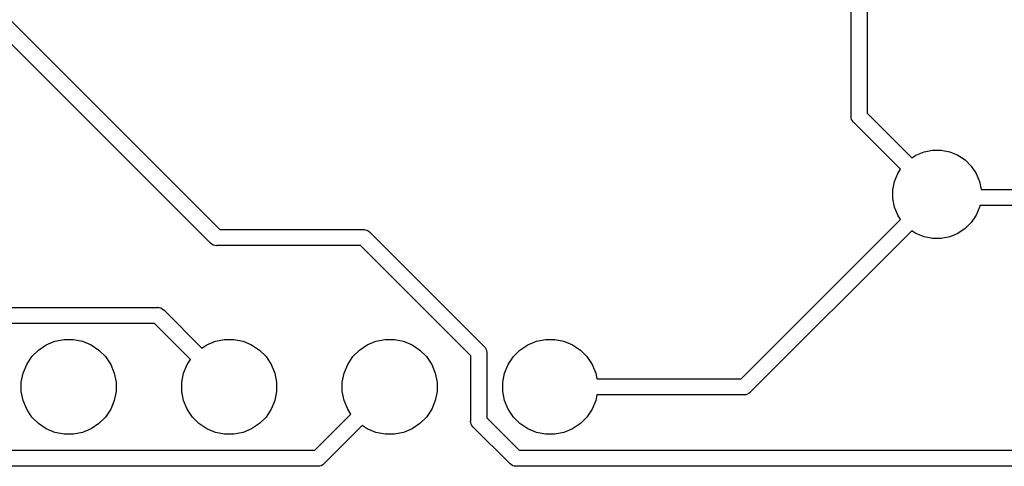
# Model space of a CAD drawing. Extents: x 1.14 to 3.55, y -2.64 to -1.26.
# Tile 2 of 15: x 1.73 to 2.34, y -2.59 to -2.31. Entities that reach past the tile are written whole.
import ezdxf

# ---------------------------------------------------------------- set-up
doc = ezdxf.new("R2010")
doc.units = 0
doc.header["$MEASUREMENT"] = 0
doc.layers.add('BLACK', color=7, linetype='CONTINUOUS')

msp = doc.modelspace()

# ---------------------------------------------------------------- linework, layer by layer
at = {"layer": 'BLACK', "linetype": 'CONTINUOUS'}
for p, q in [((2.2495, -2.37026), (2.2495, -2.10058)), ((2.2595, -2.09875), (2.2595, -2.36843)), ((1.6437, -2.22863), (1.85607, -2.441)), ((1.85029, -2.44936), (1.63663, -2.2357)), ((2.24948, -2.3705), (2.2495, -2.37026)), ((2.24951, -2.37083), (2.24948, -2.3705)), ((2.24958, -2.37148), (2.24951, -2.37083)), ((2.24986, -2.37243), (2.24958, -2.37148)), ((2.25033, -2.3733), (2.24986, -2.37243)), ((2.25095, -2.37406), (2.25033, -2.3733)), ((2.25114, -2.37421), (2.25095, -2.37406)), ((2.2803, -2.40337), (2.25114, -2.37421)), ((2.2595, -2.36843), (2.28737, -2.3963)), ((2.28995, -2.39458), (2.29496, -2.3925)), ((2.29496, -2.3925), (2.30029, -2.39144)), ((2.30029, -2.39144), (2.30571, -2.39144)), ((2.30571, -2.39144), (2.31104, -2.3925)), ((2.31104, -2.3925), (2.31605, -2.39458)), ((2.28737, -2.3963), (2.28995, -2.39458)), ((2.31605, -2.39458), (2.32057, -2.39759)), ((2.32057, -2.39759), (2.32441, -2.40143)), ((2.27858, -2.40595), (2.2803, -2.40337)), ((2.32441, -2.40143), (2.32742, -2.40595)), ((2.27544, -2.41629), (2.2765, -2.41096)), ((2.2765, -2.41096), (2.27858, -2.40595)), ((2.32742, -2.40595), (2.3295, -2.41096)), ((2.3295, -2.41096), (2.3305, -2.416)), ((2.27544, -2.42171), (2.27544, -2.41629)), ((2.3305, -2.416), (2.3799, -2.416)), ((2.2765, -2.42704), (2.27544, -2.42171)), ((2.27858, -2.43205), (2.2765, -2.42704)), ((2.3295, -2.42704), (2.32742, -2.43205)), ((2.32971, -2.426), (2.3295, -2.42704)), ((2.3799, -2.426), (2.32971, -2.426)), ((2.18093, -2.534), (2.2803, -2.43463)), ((2.2803, -2.43463), (2.27858, -2.43205)), ((2.32742, -2.43205), (2.32441, -2.43657)), ((1.85607, -2.441), (1.9456, -2.441)), ((1.9456, -2.441), (1.94585, -2.44098)), ((1.94585, -2.44098), (1.94609, -2.441)), ((1.94609, -2.441), (1.94683, -2.44107)), ((1.94683, -2.44107), (1.94777, -2.44136)), ((1.94777, -2.44136), (1.94864, -2.44182)), ((1.94864, -2.44182), (1.9494, -2.44245)), ((2.28737, -2.4417), (2.18671, -2.54236)), ((2.28995, -2.44342), (2.28737, -2.4417)), ((2.32057, -2.44041), (2.31605, -2.44342)), ((2.32441, -2.43657), (2.32057, -2.44041)), ((1.9494, -2.44245), (1.94956, -2.44264)), ((1.94956, -2.44264), (2.02083, -2.51392)), ((2.29496, -2.4455), (2.28995, -2.44342)), ((2.30029, -2.44656), (2.29496, -2.4455)), ((2.30571, -2.44656), (2.30029, -2.44656)), ((2.31104, -2.4455), (2.30571, -2.44656)), ((2.31605, -2.44342), (2.31104, -2.4455)), ((1.85045, -2.44955), (1.85029, -2.44936)), ((1.85109, -2.45008), (1.85045, -2.44955)), ((1.85121, -2.45018), (1.85109, -2.45008)), ((1.85208, -2.45064), (1.85121, -2.45018)), ((1.85302, -2.45093), (1.85208, -2.45064)), ((1.854, -2.45102), (1.85302, -2.45093)), ((1.85425, -2.451), (1.854, -2.45102)), ((1.94377, -2.451), (1.85425, -2.451)), ((2.01247, -2.5197), (1.94377, -2.451)), ((1.61126, -2.48947), (1.81723, -2.48947)), ((1.81723, -2.48947), (1.81747, -2.48945)), ((1.81747, -2.48945), (1.81772, -2.48947)), ((1.81772, -2.48947), (1.81845, -2.48954)), ((1.81845, -2.48954), (1.8194, -2.48983)), ((1.8194, -2.48983), (1.82026, -2.49029)), ((1.82026, -2.49029), (1.82103, -2.49092)), ((1.82103, -2.49092), (1.82118, -2.49111)), ((1.82118, -2.49111), (1.84495, -2.51488)), ((1.8154, -2.49947), (1.60943, -2.49947)), ((1.83788, -2.52195), (1.8154, -2.49947)), ((1.74318, -2.51606), (1.74801, -2.51283)), ((1.74801, -2.51283), (1.75339, -2.51061)), ((1.75339, -2.51061), (1.75909, -2.50947)), ((1.75909, -2.50947), (1.76491, -2.50947)), ((1.76491, -2.50947), (1.77061, -2.51061)), ((1.77061, -2.51061), (1.77599, -2.51283)), ((1.77599, -2.51283), (1.78082, -2.51606)), ((1.84495, -2.51488), (1.84801, -2.51283)), ((1.84801, -2.51283), (1.85339, -2.51061)), ((1.85339, -2.51061), (1.85909, -2.50947)), ((1.85909, -2.50947), (1.86491, -2.50947)), ((1.86491, -2.50947), (1.87061, -2.51061)), ((1.87061, -2.51061), (1.87599, -2.51283)), ((1.87599, -2.51283), (1.88082, -2.51606)), ((1.94318, -2.51606), (1.94801, -2.51283)), ((1.94801, -2.51283), (1.95339, -2.51061)), ((1.95339, -2.51061), (1.95909, -2.50947)), ((1.95909, -2.50947), (1.96491, -2.50947)), ((1.96491, -2.50947), (1.97061, -2.51061)), ((1.97061, -2.51061), (1.97599, -2.51283)), ((1.97599, -2.51283), (1.98082, -2.51606)), ((2.02083, -2.51392), (2.02103, -2.51407)), ((2.02103, -2.51407), (2.02143, -2.51456)), ((2.02143, -2.51456), (2.02165, -2.51484)), ((2.02165, -2.51484), (2.02211, -2.5157)), ((2.04318, -2.51606), (2.04801, -2.51283)), ((2.04801, -2.51283), (2.05339, -2.51061)), ((2.05339, -2.51061), (2.05909, -2.50947)), ((2.05909, -2.50947), (2.06491, -2.50947)), ((2.06491, -2.50947), (2.07061, -2.51061)), ((2.07061, -2.51061), (2.07599, -2.51283)), ((2.07599, -2.51283), (2.08082, -2.51606)), ((1.73583, -2.52501), (1.73906, -2.52018)), ((1.73906, -2.52018), (1.74318, -2.51606)), ((1.78082, -2.51606), (1.78494, -2.52018)), ((1.78494, -2.52018), (1.78817, -2.52501)), ((1.88082, -2.51606), (1.88494, -2.52018)), ((1.88494, -2.52018), (1.88817, -2.52501)), ((1.93583, -2.52501), (1.93906, -2.52018)), ((1.93906, -2.52018), (1.94318, -2.51606)), ((1.98082, -2.51606), (1.98494, -2.52018)), ((1.98494, -2.52018), (1.98817, -2.52501)), ((2.01247, -2.56013), (2.01247, -2.5197)), ((2.02211, -2.5157), (2.0224, -2.51665)), ((2.0224, -2.51665), (2.0225, -2.51763)), ((2.0225, -2.51763), (2.02247, -2.51787)), ((2.02247, -2.51787), (2.02247, -2.5583)), ((2.03583, -2.52501), (2.03906, -2.52018)), ((2.03906, -2.52018), (2.04318, -2.51606)), ((2.08082, -2.51606), (2.08494, -2.52018)), ((2.08494, -2.52018), (2.08817, -2.52501)), ((1.73361, -2.53039), (1.73583, -2.52501)), ((1.78817, -2.52501), (1.79039, -2.53039)), ((1.83361, -2.53039), (1.83583, -2.52501)), ((1.83583, -2.52501), (1.83788, -2.52195)), ((1.88817, -2.52501), (1.89039, -2.53039)), ((1.93361, -2.53039), (1.93583, -2.52501)), ((1.98817, -2.52501), (1.99039, -2.53039)), ((2.03361, -2.53039), (2.03583, -2.52501)), ((2.08817, -2.52501), (2.09039, -2.53039)), ((1.73247, -2.53609), (1.73361, -2.53039)), ((1.79039, -2.53039), (1.79153, -2.53609)), ((1.83247, -2.53609), (1.83361, -2.53039)), ((1.89039, -2.53039), (1.89153, -2.53609)), ((1.93247, -2.53609), (1.93361, -2.53039)), ((1.99039, -2.53039), (1.99153, -2.53609)), ((2.03247, -2.53609), (2.03361, -2.53039)), ((2.09039, -2.53039), (2.09111, -2.534)), ((1.73247, -2.54191), (1.73247, -2.53609)), ((1.79153, -2.53609), (1.79153, -2.54191)), ((1.83247, -2.54191), (1.83247, -2.53609)), ((1.89153, -2.53609), (1.89153, -2.54191)), ((1.93247, -2.54191), (1.93247, -2.53609)), ((1.99153, -2.53609), (1.99153, -2.54191)), ((2.03247, -2.54191), (2.03247, -2.53609)), ((2.09111, -2.534), (2.18093, -2.534)), ((1.73361, -2.54761), (1.73247, -2.54191)), ((1.79153, -2.54191), (1.79039, -2.54761)), ((1.83361, -2.54761), (1.83247, -2.54191)), ((1.89153, -2.54191), (1.89039, -2.54761)), ((1.93361, -2.54761), (1.93247, -2.54191)), ((1.99153, -2.54191), (1.99039, -2.54761)), ((2.03361, -2.54761), (2.03247, -2.54191)), ((2.09111, -2.544), (2.09039, -2.54761)), ((2.18275, -2.544), (2.09111, -2.544)), ((2.183, -2.54402), (2.18275, -2.544)), ((2.18325, -2.544), (2.183, -2.54402)), ((2.18398, -2.54393), (2.18325, -2.544)), ((2.18492, -2.54364), (2.18398, -2.54393)), ((2.18579, -2.54318), (2.18492, -2.54364)), ((2.18655, -2.54255), (2.18579, -2.54318)), ((2.18671, -2.54236), (2.18655, -2.54255)), ((1.73583, -2.55299), (1.73361, -2.54761)), ((1.79039, -2.54761), (1.78817, -2.55299)), ((1.83583, -2.55299), (1.83361, -2.54761)), ((1.89039, -2.54761), (1.88817, -2.55299)), ((1.93583, -2.55299), (1.93361, -2.54761)), ((1.99039, -2.54761), (1.98817, -2.55299)), ((2.03583, -2.55299), (2.03361, -2.54761)), ((2.09039, -2.54761), (2.08817, -2.55299)), ((1.73906, -2.55782), (1.73583, -2.55299)), ((1.74318, -2.56194), (1.73906, -2.55782)), ((1.78494, -2.55782), (1.78082, -2.56194)), ((1.78817, -2.55299), (1.78494, -2.55782)), ((1.83906, -2.55782), (1.83583, -2.55299)), ((1.84318, -2.56194), (1.83906, -2.55782)), ((1.88494, -2.55782), (1.88082, -2.56194)), ((1.88817, -2.55299), (1.88494, -2.55782)), ((1.9154, -2.57853), (1.93788, -2.55605)), ((1.93788, -2.55605), (1.93583, -2.55299)), ((1.98494, -2.55782), (1.98082, -2.56194)), ((1.98817, -2.55299), (1.98494, -2.55782)), ((2.02247, -2.5583), (2.0427, -2.57853)), ((2.03906, -2.55782), (2.03583, -2.55299)), ((2.04318, -2.56194), (2.03906, -2.55782)), ((2.08494, -2.55782), (2.08082, -2.56194)), ((2.08817, -2.55299), (2.08494, -2.55782)), ((1.74801, -2.56517), (1.74318, -2.56194)), ((1.78082, -2.56194), (1.77599, -2.56517)), ((1.84801, -2.56517), (1.84318, -2.56194)), ((1.88082, -2.56194), (1.87599, -2.56517)), ((1.94495, -2.56312), (1.92118, -2.58689)), ((1.94801, -2.56517), (1.94495, -2.56312)), ((1.98082, -2.56194), (1.97599, -2.56517)), ((2.01245, -2.56037), (2.01247, -2.56013)), ((2.01254, -2.56135), (2.01245, -2.56037)), ((2.01283, -2.5623), (2.01254, -2.56135)), ((2.01325, -2.56308), (2.01283, -2.5623)), ((2.01329, -2.56316), (2.01325, -2.56308)), ((2.01392, -2.56393), (2.01329, -2.56316)), ((2.01411, -2.56408), (2.01392, -2.56393)), ((2.03692, -2.58689), (2.01411, -2.56408)), ((2.04801, -2.56517), (2.04318, -2.56194)), ((2.08082, -2.56194), (2.07599, -2.56517)), ((1.75339, -2.56739), (1.74801, -2.56517)), ((1.75909, -2.56853), (1.75339, -2.56739)), ((1.76491, -2.56853), (1.75909, -2.56853)), ((1.77061, -2.56739), (1.76491, -2.56853)), ((1.77599, -2.56517), (1.77061, -2.56739)), ((1.85339, -2.56739), (1.84801, -2.56517)), ((1.85909, -2.56853), (1.85339, -2.56739)), ((1.86491, -2.56853), (1.85909, -2.56853)), ((1.87061, -2.56739), (1.86491, -2.56853)), ((1.87599, -2.56517), (1.87061, -2.56739)), ((1.95339, -2.56739), (1.94801, -2.56517)), ((1.95909, -2.56853), (1.95339, -2.56739)), ((1.96491, -2.56853), (1.95909, -2.56853)), ((1.97061, -2.56739), (1.96491, -2.56853)), ((1.97599, -2.56517), (1.97061, -2.56739)), ((2.05339, -2.56739), (2.04801, -2.56517)), ((2.05909, -2.56853), (2.05339, -2.56739)), ((2.06491, -2.56853), (2.05909, -2.56853)), ((2.07061, -2.56739), (2.06491, -2.56853)), ((2.07599, -2.56517), (2.07061, -2.56739)), ((1.59513, -2.57853), (1.9154, -2.57853)), ((2.0427, -2.57853), (2.50539, -2.57853)), ((1.91723, -2.58853), (1.59331, -2.58853)), ((1.91747, -2.58855), (1.91723, -2.58853)), ((1.91772, -2.58853), (1.91747, -2.58855)), ((1.91845, -2.58846), (1.91772, -2.58853)), ((1.9194, -2.58817), (1.91845, -2.58846)), ((1.92026, -2.58771), (1.9194, -2.58817)), ((1.92103, -2.58708), (1.92026, -2.58771)), ((1.92118, -2.58689), (1.92103, -2.58708)), ((2.03707, -2.58708), (2.03692, -2.58689)), ((2.03784, -2.58771), (2.03707, -2.58708)), ((2.0387, -2.58817), (2.03784, -2.58771)), ((2.03965, -2.58846), (2.0387, -2.58817)), ((2.04038, -2.58853), (2.03965, -2.58846)), ((2.04063, -2.58855), (2.04038, -2.58853)), ((2.04038, -2.58853), (2.04038, -2.58853)), ((2.04087, -2.58853), (2.04063, -2.58855)), ((2.50721, -2.58853), (2.04087, -2.58853))]:
    msp.add_line(p, q, dxfattribs=at)

doc.saveas('drawing.dxf')
